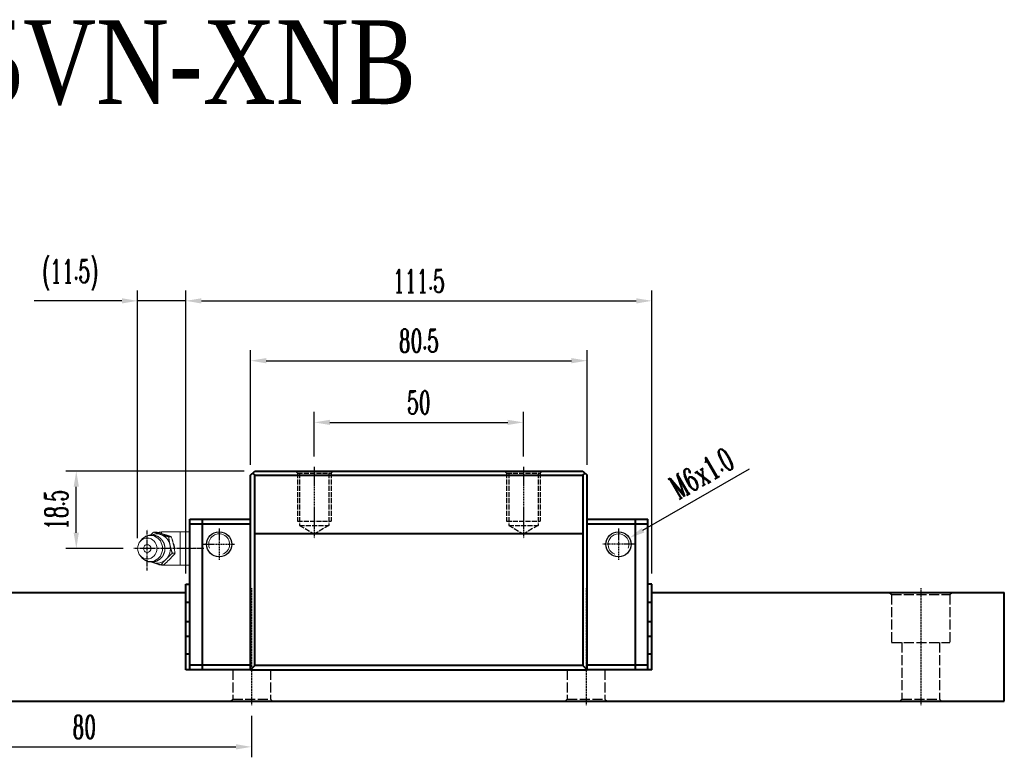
# Model space of a CAD drawing. Extents: x 72 to 511, y 159 to 337.
# Tile 2 of 2: x 276 to 511, y 161 to 337. Entities that reach past the tile are written whole.
import ezdxf

# ---------------------------------------------------------------- set-up
doc = ezdxf.new("R2010")
doc.units = 0
doc.header["$MEASUREMENT"] = 0
doc.header["$PDMODE"] = 2
doc.linetypes.add('ACAD_ISO02W100', pattern=[15, 12, -3])
doc.linetypes.add('CENTER', pattern=[0.95, 0.625, -0.125, 0.075, -0.125])
doc.layers.get('0').update_dxf_attribs({"linetype": 'CONTINUOUS'})
doc.layers.get('DEFPOINTS').update_dxf_attribs({"linetype": 'CONTINUOUS'})
for name, color, linetype, lineweight in [('AM_5', 3, 'CONTINUOUS', 15), ('CENTER', 1, 'CENTER', 25), ('DASH', 2, 'ACAD_ISO02W100', 25), ('DIM', 4, 'CONTINUOUS', 25), ('LINE', 7, 'CONTINUOUS', 40)]:
    doc.layers.add(name, color=color, linetype=linetype, lineweight=lineweight)
doc.layers.add('PV-CFD', color=7, linetype='CONTINUOUS')
doc.styles.get("Standard").update_dxf_attribs({"font": 'romanc.shx', "width": 0.6, "bigfont": 'chineset.shx'})
doc.styles.add('型式1', font='kaiu.ttf', dxfattribs={"width": 0.8})
doc.dimstyles.new('2X', dxfattribs={"dimscale": 6, "dimtxt": 1, "dimasz": 0.5, "dimexe": 0.3, "dimexo": 0.2, "dimgap": 0.2, "dimtad": 1, "dimdec": 3, "dimdsep": 46, "dimtxsty": 'Standard', "dimcen": 0, "dimadec": 1, "dimazin": 2, "dimtfac": 1, "dimtdec": 3, "dimtofl": 0, "dimtmove": 0, "dimatfit": 3, "dimfxl": 0.18, "dimtolj": 1, "dimtzin": 0, "dimarcsym": 0})
doc.dimstyles.new('2X$0', dxfattribs={"dimscale": 6, "dimtxt": 1, "dimasz": 0.5, "dimexe": 0.3, "dimexo": 0.2, "dimgap": 0.2, "dimtad": 1, "dimdec": 3, "dimdsep": 46, "dimtxsty": 'Standard', "dimcen": 0, "dimadec": 1, "dimazin": 2, "dimtfac": 1, "dimtdec": 3, "dimtofl": 0, "dimtmove": 0, "dimatfit": 3, "dimfxl": 1, "dimtolj": 1, "dimtzin": 0, "dimarcsym": 0})
doc.dimstyles.new('2X$3', dxfattribs={"dimscale": 6, "dimtxt": 1, "dimasz": 0.5, "dimexe": 0.3, "dimexo": 0.2, "dimgap": 0.2, "dimtad": 1, "dimdec": 3, "dimdsep": 46, "dimtxsty": 'Standard', "dimcen": 0, "dimadec": 1, "dimazin": 2, "dimtfac": 1, "dimtdec": 3, "dimtofl": 0, "dimtmove": 0, "dimatfit": 3, "dimfxl": 1, "dimtolj": 1, "dimtzin": 0, "dimarcsym": 0})

# ---------------------------------------------------------------- blocks, each defined once
blk = doc.blocks.new('*D31')
at = {"layer": 'DEFPOINTS', "color": 0, "transparency": 16777216}
for p in [(251.22, 173), (331.22, 173), (331.22, 163.08)]:
    blk.add_point(p, dxfattribs=at)
at = {"layer": 'DIM', "color": 0, "lineweight": -3, "transparency": 16777216}
for p, q in [((251.22, 170.5), (251.22, 160.58)), ((331.22, 170.5), (331.22, 160.58))]:
    blk.add_line(p, q, dxfattribs=at)
at = {"layer": 'DIM', "color": 0, "lineweight": -2, "transparency": 16777216}
blk.add_line((254.97, 163.08), (327.47, 163.08), dxfattribs=at)
at = {"layer": 'DIM', "color": 0, "transparency": 16777216}
for points in [[(254.97, 163.71), (254.97, 162.46), (251.22, 163.08)], [(327.47, 162.46), (327.47, 163.71), (331.22, 163.08)]]:
    blk.add_solid(points, dxfattribs=at)
at = {"layer": 'DIM', "color": 0, "transparency": 16777216, "insert": (291.22, 167.83), "char_height": 5.5, "attachment_point": 5}
blk.add_mtext('\\A1;80', dxfattribs=at)
blk = doc.blocks.new('*D40')
at = {"layer": 'DEFPOINTS', "color": 0, "transparency": 16777216}
for p in [(426.97, 269.7), (315.47, 202), (426.97, 202)]:
    blk.add_point(p, dxfattribs=at)
at = {"layer": 'DIM', "color": 0, "lineweight": -3, "transparency": 16777216}
for p, q in [((315.47, 271.09), (315.47, 272.2)), ((426.97, 204.5), (426.97, 272.2)), ((315.47, 204.5), (315.47, 266.09))]:
    blk.add_line(p, q, dxfattribs=at)
at = {"layer": 'DIM', "color": 0, "lineweight": -2, "transparency": 16777216}
blk.add_line((319.22, 269.7), (423.22, 269.7), dxfattribs=at)
at = {"layer": 'DIM', "color": 0, "transparency": 16777216}
for points in [[(319.22, 270.32), (319.22, 269.07), (315.47, 269.7)], [(423.22, 269.07), (423.22, 270.32), (426.97, 269.7)]]:
    blk.add_solid(points, dxfattribs=at)
at = {"layer": 'DIM', "color": 0, "transparency": 16777216, "insert": (371.22, 274.45), "char_height": 5.5, "attachment_point": 5}
blk.add_mtext('\\A1;111.5', dxfattribs=at)
blk = doc.blocks.new('*D41')
at = {"layer": 'DEFPOINTS', "color": 0, "transparency": 16777216}
for p in [(303.97, 269.7), (303.97, 210.5), (315.47, 202)]:
    blk.add_point(p, dxfattribs=at)
at = {"layer": 'DIM', "color": 0, "lineweight": -3, "transparency": 16777216}
for p, q in [((303.97, 213), (303.97, 272.2)), ((315.47, 204.5), (315.47, 272.2))]:
    blk.add_line(p, q, dxfattribs=at)
at = {"layer": 'DIM', "color": 0, "lineweight": -2, "transparency": 16777216}
for p, q in [((300.22, 269.7), (279.25, 269.7)), ((315.47, 269.7), (303.97, 269.7)), ((319.22, 269.7), (322.97, 269.7))]:
    blk.add_line(p, q, dxfattribs=at)
at = {"layer": 'DIM', "color": 0, "transparency": 16777216}
for points in [[(300.22, 269.07), (300.22, 270.32), (303.97, 269.7)], [(319.22, 270.32), (319.22, 269.07), (315.47, 269.7)]]:
    blk.add_solid(points, dxfattribs=at)
at = {"layer": 'DIM', "color": 0, "transparency": 16777216, "insert": (287.86, 275.88), "char_height": 5.5, "attachment_point": 5}
blk.add_mtext('\\A1;(11.5)', dxfattribs=at)
blk = doc.blocks.new('*D42')
at = {"layer": 'DEFPOINTS', "color": 0, "transparency": 16777216}
for p in [(289.31, 229), (331.97, 229), (303.05, 210.5)]:
    blk.add_point(p, dxfattribs=at)
at = {"layer": 'DIM', "color": 0, "lineweight": -3, "transparency": 16777216}
for p, q in [((329.47, 229), (286.81, 229)), ((300.55, 210.5), (286.81, 210.5))]:
    blk.add_line(p, q, dxfattribs=at)
at = {"layer": 'DIM', "color": 0, "lineweight": -2, "transparency": 16777216}
blk.add_line((289.31, 214.25), (289.31, 225.25), dxfattribs=at)
at = {"layer": 'DIM', "color": 0, "transparency": 16777216}
for points in [[(289.93, 225.25), (288.68, 225.25), (289.31, 229)], [(288.68, 214.25), (289.93, 214.25), (289.31, 210.5)]]:
    blk.add_solid(points, dxfattribs=at)
at = {"layer": 'DIM', "color": 0, "transparency": 16777216, "insert": (284.56, 219.75), "char_height": 5.5, "attachment_point": 5, "rotation": 90}
blk.add_mtext('\\A1;18.5', dxfattribs=at)
blk = doc.blocks.new('*D43')
at = {"layer": 'DEFPOINTS', "color": 0, "transparency": 16777216}
for p in [(411.47, 255.4), (330.97, 228), (411.47, 228)]:
    blk.add_point(p, dxfattribs=at)
at = {"layer": 'DIM', "color": 0, "lineweight": -3, "transparency": 16777216}
for p, q in [((330.97, 230.5), (330.97, 257.9)), ((411.47, 230.5), (411.47, 257.9))]:
    blk.add_line(p, q, dxfattribs=at)
at = {"layer": 'DIM', "color": 0, "lineweight": -2, "transparency": 16777216}
blk.add_line((334.72, 255.4), (407.72, 255.4), dxfattribs=at)
at = {"layer": 'DIM', "color": 0, "transparency": 16777216}
for points in [[(334.72, 256.02), (334.72, 254.77), (330.97, 255.4)], [(407.72, 254.77), (407.72, 256.02), (411.47, 255.4)]]:
    blk.add_solid(points, dxfattribs=at)
at = {"layer": 'DIM', "color": 0, "transparency": 16777216, "insert": (371.22, 260.15), "char_height": 5.5, "attachment_point": 5}
blk.add_mtext('\\A1;80.5', dxfattribs=at)
blk = doc.blocks.new('*D44')
at = {"layer": 'DEFPOINTS', "color": 0, "transparency": 16777216}
for p in [(396.22, 240.65), (346.22, 230), (396.22, 230)]:
    blk.add_point(p, dxfattribs=at)
at = {"layer": 'DIM', "color": 0, "lineweight": -3, "transparency": 16777216}
for p, q in [((346.22, 232.5), (346.22, 243.15)), ((396.22, 232.5), (396.22, 243.15))]:
    blk.add_line(p, q, dxfattribs=at)
at = {"layer": 'DIM', "color": 0, "lineweight": -2, "transparency": 16777216}
blk.add_line((349.97, 240.65), (392.47, 240.65), dxfattribs=at)
at = {"layer": 'DIM', "color": 0, "transparency": 16777216}
for points in [[(349.97, 241.27), (349.97, 240.02), (346.22, 240.65)], [(392.47, 240.02), (392.47, 241.27), (396.22, 240.65)]]:
    blk.add_solid(points, dxfattribs=at)
at = {"layer": 'DIM', "color": 0, "transparency": 16777216, "insert": (371.22, 245.4), "char_height": 5.5, "attachment_point": 5}
blk.add_mtext('\\A1;50', dxfattribs=at)
blk = doc.blocks.new('*D45')
at = {"layer": 'DEFPOINTS', "color": 0, "transparency": 16777216}
for p in [(421.57, 213), (416.37, 210)]:
    blk.add_point(p, dxfattribs=at)
at = {"layer": 'DIM', "color": 0, "lineweight": -2, "transparency": 16777216}
blk.add_line((424.82, 214.87), (450.25, 229.56), dxfattribs=at)
at = {"layer": 'DIM', "color": 0, "transparency": 16777216}
blk.add_solid([(424.5, 215.42), (425.13, 214.33), (421.57, 213)], dxfattribs=at)
at = {"layer": 'DIM', "color": 0, "transparency": 16777216, "insert": (438.86, 228.47), "char_height": 5.5, "attachment_point": 5, "rotation": 30}
blk.add_mtext('\\A1;M6x1.0', dxfattribs=at)

msp = doc.modelspace()

# ---------------------------------------------------------------- linework, layer by layer
for p, q in [((331.9696, 214.15), (410.4696, 214.15)), ((331.9696, 214), (410.4696, 214))]:
    msp.add_line(p, q)
for centre in [(323.4696, 211.5), (418.9696, 211.5)]:
    msp.add_circle(centre, 3)
at = {"layer": 'AM_5'}
for centre, start, end in [((323.4696, 211.5), 290.819781, 200.819781), ((418.9696, 211.5), 339.180219, 249.180219)]:
    msp.add_arc(centre, 2.5, start, end, dxfattribs=at)
at = {"layer": 'CENTER', "ltscale": 0.1}
for p, q in [((346.2196, 230), (346.2196, 212.9793)), ((396.2196, 230), (396.2196, 212.9793)), ((323.4696, 215.2499), (323.4696, 207.7501)), ((418.9696, 215.2499), (418.9696, 207.7501)), ((319.7197, 211.5), (327.2196, 211.5)), ((422.7196, 211.5), (415.2197, 211.5))]:
    msp.add_line(p, q, dxfattribs=at)
at = {"layer": 'CENTER'}
for p, q in [((306.2803, 205.2111), (306.2803, 214.982)), ((319.8084, 210.5), (303.0466, 210.5))]:
    msp.add_line(p, q, dxfattribs=at)
at = {"layer": 'CENTER', "ltscale": 0.2}
for p, q in [((331.2196, 201), (331.2196, 173)), ((411.2196, 201), (411.2196, 173)), ((491.2196, 201), (491.2196, 173)), ((491.2196, 201), (491.2196, 173))]:
    msp.add_line(p, q, dxfattribs=at)
at = {"layer": 'DASH', "ltscale": 0.1}
for p, q in [((341.7196, 229), (342.2196, 228.5)), ((342.2196, 228.5), (342.2196, 217)), ((342.2196, 228.5), (350.2196, 228.5)), ((342.7196, 228.5), (342.7196, 216)), ((349.7196, 228.5), (349.7196, 216)), ((350.7196, 229), (350.2196, 228.5)), ((350.2196, 228.5), (350.2196, 217)), ((391.7196, 229), (392.2196, 228.5)), ((392.2196, 228.5), (392.2196, 217)), ((392.2196, 228.5), (400.2196, 228.5)), ((392.7196, 228.5), (392.7196, 216)), ((399.7196, 228.5), (399.7196, 216)), ((400.7196, 229), (400.2196, 228.5)), ((400.2196, 228.5), (400.2196, 217)), ((342.2196, 217), (350.2196, 217)), ((392.2196, 217), (400.2196, 217)), ((342.7196, 216), (349.7196, 216)), ((342.7196, 216), (346.2196, 213.9793)), ((349.7196, 216), (346.2196, 213.9793)), ((392.7196, 216), (399.7196, 216)), ((392.7196, 216), (396.2196, 213.9793)), ((399.7196, 216), (396.2196, 213.9793)), ((326.2198, 174), (326.7196, 174.5)), ((335.7196, 174.5), (336.2194, 174)), ((406.2198, 174), (406.7196, 174.5)), ((415.7196, 174.5), (416.2194, 174))]:
    msp.add_line(p, q, dxfattribs=at)
at = {"layer": 'DASH', "ltscale": 0.2}
for p, q in [((483.7198, 200), (484.2196, 199.5)), ((484.2196, 199.5), (484.2196, 188)), ((484.2196, 199.5), (498.2196, 199.5)), ((498.2196, 199.5), (498.7194, 200)), ((498.2196, 199.5), (498.2196, 188)), ((484.2196, 188), (498.2196, 188)), ((486.7196, 188), (486.7196, 174.5)), ((495.7196, 188), (495.7196, 174.5)), ((326.7196, 181.5), (326.7196, 174.5)), ((335.7196, 181.5), (335.7196, 174.5)), ((406.7196, 181.5), (406.7196, 174.5)), ((415.7196, 181.5), (415.7196, 174.5)), ((326.7196, 174.5), (335.7196, 174.5)), ((406.7196, 174.5), (415.7196, 174.5)), ((486.2198, 174), (486.7196, 174.5)), ((486.7196, 174.5), (495.7196, 174.5)), ((495.7196, 174.5), (496.2194, 174))]:
    msp.add_line(p, q, dxfattribs=at)
at = {"layer": 'LINE'}
for p, q in [((330.9696, 228), (331.9696, 229)), ((331.4696, 228.5), (331.9696, 228)), ((331.9696, 229), (410.4696, 229)), ((410.4696, 229), (411.4696, 228)), ((410.4696, 228), (410.9696, 228.5)), ((330.9696, 181.5), (330.9696, 228)), ((331.9696, 228), (410.4696, 228)), ((331.9696, 182.5), (331.9696, 228)), ((410.4696, 228), (410.4696, 182.5)), ((411.4696, 181.5), (411.4696, 228)), ((316.4696, 181.5), (316.4696, 217.5)), ((316.4696, 217.5), (330.9696, 217.5)), ((319.4696, 181.5), (319.4696, 217.5)), ((411.4696, 217.5), (425.9696, 217.5)), ((422.9696, 217.5), (422.9696, 181.5)), ((425.9696, 181.5), (425.9696, 217.5)), ((330.9696, 216.3), (316.4696, 216.3)), ((425.9696, 216.3), (411.4696, 216.3)), ((315.4696, 181.5), (315.4696, 202)), ((315.4696, 202), (316.4696, 202)), ((426.9696, 202), (425.9696, 202)), ((426.9696, 181.5), (426.9696, 202)), ((231.2196, 200), (315.4696, 200)), ((426.9696, 200), (511.2196, 200)), ((511.2196, 174), (511.2196, 200)), ((315.4696, 197.6829), (316.4696, 197.6829)), ((425.9696, 197.6829), (426.9696, 197.6829)), ((315.4696, 193.0716), (316.4696, 193.0716)), ((425.9696, 193.0716), (426.9696, 193.0716)), ((315.4696, 189.5716), (316.4696, 189.5716)), ((425.9696, 189.5716), (426.9696, 189.5716)), ((315.4696, 185.3284), (316.4696, 185.3284)), ((425.9696, 185.3284), (426.9696, 185.3284)), ((330.9696, 181.5), (315.4696, 181.5)), ((316.4696, 182.7), (330.9696, 182.7)), ((331.9696, 182.5), (330.9696, 181.5)), ((330.9696, 181.5), (411.4696, 181.5)), ((410.4696, 182.5), (331.9696, 182.5)), ((411.4696, 181.5), (410.4696, 182.5)), ((411.4696, 182.7), (425.9696, 182.7)), ((426.9696, 181.5), (411.4696, 181.5)), ((231.2196, 174), (511.2196, 174))]:
    msp.add_line(p, q, dxfattribs=at)
at = {"layer": 'PV-CFD', "lineweight": 0}
for p, q in [((308.4767, 214.4315), (307.8261, 214.4315)), ((309.6696, 214.0736), (309.6696, 214.45)), ((314.1696, 214.45), (309.6696, 214.45)), ((314.1696, 214.5), (314.1696, 210.5)), ((316.4696, 214.5), (314.1696, 214.5)), ((304.5163, 212.1138), (304.8353, 212.5222)), ((312.0548, 213.2767), (311.4043, 213.2767)), ((314.1696, 210.5), (314.1696, 206.5)), ((317.6696, 210.5), (314.1696, 210.5)), ((304.5163, 208.8862), (304.8353, 208.4778)), ((312.9199, 209.3452), (312.2694, 209.3452)), ((310.2069, 206.5685), (309.5564, 206.5685)), ((309.6696, 206.55), (309.6696, 206.5685)), ((314.1696, 206.55), (309.6696, 206.55)), ((316.4696, 206.5), (314.1696, 206.5))]:
    msp.add_line(p, q, dxfattribs=at)
for centre, radius, start, end in [((309.6696, 212.45), 2, 90, 112.163899), ((306.3951, 210.5), 1, 141.622542, 218.377458), ((309.6696, 208.55), 2, 238.694507, 270)]:
    msp.add_arc(centre, radius, start, end, dxfattribs=at)
msp.add_ellipse((306.2803, 210.5), major_axis=(0, -2.5), ratio=0.92387953, dxfattribs=at)
for centre, major_axis, start_param, end_param in [((307.0457, 210.5), (0, -3.1327), 5.41409649, 10.29386678), ((308.5764, 210.5), (0, -3.5), 2.85181258, 3.52203297), ((308.5764, 210.5), (0, -3.5), 1.80461503, 2.85181258), ((306.2803, 210.5), (0, -0.9539), 5.42104838, 10.28691489), ((308.5764, 210.5), (0, -3.5), 0.75741748, 1.80461503), ((308.5764, 210.5), (0, -3.5), 5.90274499, 5.99340523), ((308.5764, 210.5), (0, -3.5), 5.99340523, 7.04060279)]:
    msp.add_ellipse(centre, major_axis=major_axis, ratio=0.92387953, start_param=start_param, end_param=end_param, dxfattribs=at)
for points, weights in [([(307.0643, 213.7382), (307.4136, 214.0669), (307.8261, 214.4315)], [1.01894928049, 1.01824660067, 1]), ([(307.8261, 214.4315), (308.6701, 214.122), (309.5004, 213.8541)], [1, 1.0379548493, 1]), ([(312.0548, 213.2767), (310.4514, 213.8541), (308.4767, 214.4315)], [1, 1.15470053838, 1]), ([(309.5004, 213.8541), (310.3307, 213.5861), (311.4043, 213.2767)], [1, 1.0379548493, 1]), ([(311.4043, 213.2767), (311.5213, 212.2232), (311.722, 211.3109)], [1, 1.0379548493, 1]), ([(312.9199, 209.3452), (312.673, 211.3109), (312.0548, 213.2767)], [1, 1.15470053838, 1]), ([(311.722, 211.3109), (311.9228, 210.3986), (312.2694, 209.3452)], [1, 1.0379548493, 1]), ([(307.6525, 207.1459), (307.4917, 207.1978), (307.334, 207.25)], [1, 1.00713222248, 1.01158396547]), ([(310.7981, 207.9569), (310.1685, 207.3125), (309.5564, 206.5685)], [1, 1.0379548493, 1]), ([(310.2069, 206.5685), (311.7491, 207.9569), (312.9199, 209.3452)], [1, 1.15470053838, 1]), ([(312.2694, 209.3452), (311.4276, 208.6012), (310.7981, 207.9569)], [1, 1.0379548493, 1]), ([(309.5564, 206.5685), (308.4828, 206.8779), (307.6525, 207.1459)], [1, 1.0379548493, 1])]:
    msp.add_rational_spline(points, weights, degree=2, dxfattribs=at)
for points, degree, knots in [([(304.8353, 208.4778), (305.6072, 207.767), (306.5501, 207.3499), (307.558, 207.2578), (308.5311, 207.4856), (309.3829, 208.004), (310.0389, 208.7666), (310.435, 209.7098), (310.5214, 210.7484), (310.2749, 211.775), (309.7136, 212.6715), (308.9026, 213.3329), (307.9399, 213.6915), (306.9313, 213.7238), (305.9743, 213.44), (305.1531, 212.8729), (304.8353, 212.5222)], 1, [5.41409649, 5.41409649, 5.7392199, 6.0490681, 6.348377, 6.64522805, 6.94807789, 7.26342805, 7.59363141, 7.93525613, 8.27963201, 8.61640785, 8.93863711, 9.24605658, 9.5442648, 9.8416104, 10.14635647, 10.29386678, 10.29386678]), ([(312.4287, 211.9743), (312.5296, 211.7837), (312.6177, 211.5688), (312.7565, 211.0663), (312.7941, 210.7731), (312.7941, 210.4256), (312.7913, 210.3498), (312.7857, 210.2732)], 3, [2.434545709, 2.434545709, 2.434545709, 2.434545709, 2.501334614, 2.501334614, 2.583267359, 2.583267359, 2.60557697, 2.60557697, 2.60557697, 2.60557697])]:
    msp.add_open_spline(points, degree=degree, knots=knots, dxfattribs=at)

# ---------------------------------------------------------------- texts
at = {"layer": 'LINE', "color": 1, "insert": (286.6447, 326.5556), "char_height": 19.9999998, "width": 151.085472, "attachment_point": 5, "style": '型式1'}
msp.add_mtext('{\\fTimes New Roman|b0|i0|c0|p65;\\C7;CR\\fTimes New Roman|b0|i0|c136|p65;H35\\fTimes New Roman|b0|i0|c0|p65;V\\fTimes New Roman|b0|i0|c136|p65;N\\fTimes New Roman|b0|i0|c0|p65;-XNB}', dxfattribs=at)

# ---------------------------------------------------------------- dimensions: what is measured, and where the dimension line sits
at = {"layer": 'DIM'}
dim = msp.add_linear_dim(base=(303.9706, 269.6969), p1=(315.4696, 202), p2=(303.9706, 210.5), text='(<>)', dimstyle='2X$0', override={"dimscale": 2.5, "dimtxt": 2.2, "dimasz": 1.5, "dimexe": 1, "dimexo": 1, "dimgap": 0.8, "dimdec": 1, "dimtofl": 1, "dimfxl": 0.18, "dimlwe": 65533}, dxfattribs=at)
dim.commit()
dim.dimension.update_dxf_attribs({"geometry": '*D41', "text_midpoint": (287.8608, 275.8792)})
for base, p1, p2, dimstyle, override, picture, middle in [((426.9696, 269.6969), (315.4696, 202), (426.9696, 202), '2X$0', {"dimscale": 2.5, "dimtxt": 2.2, "dimasz": 1.5, "dimexe": 1, "dimexo": 1, "dimgap": 0.8, "dimtofl": 1, "dimfxl": 0.18, "dimlwe": 65533}, '*D40', (371.2196, 274.4469)), ((411.4696, 255.4), (330.9696, 228), (411.4696, 228), '2X$0', {"dimscale": 2.5, "dimtxt": 2.2, "dimasz": 1.5, "dimexe": 1, "dimexo": 1, "dimgap": 0.8, "dimtofl": 1, "dimfxl": 0.18, "dimlwe": 65533}, '*D43', (371.2196, 260.15)), ((396.2196, 240.65), (346.2196, 230), (396.2196, 230), '2X$0', {"dimscale": 2.5, "dimtxt": 2.2, "dimasz": 1.5, "dimexe": 1, "dimexo": 1, "dimgap": 0.8, "dimtofl": 1, "dimfxl": 0.18, "dimlwe": 65533}, '*D44', (371.2196, 245.4)), ((331.2196, 163.0835), (251.2196, 173), (331.2196, 173), '2X', {"dimscale": 2.5, "dimtxt": 2.2, "dimasz": 1.5, "dimexe": 1, "dimexo": 1, "dimgap": 0.8, "dimtofl": 1, "dimlwe": 65533}, '*D31', (291.2196, 167.8335))]:
    dim = msp.add_linear_dim(base=base, p1=p1, p2=p2, dimstyle=dimstyle, override=override, dxfattribs=at)
    dim.commit()
    dim.dimension.update_dxf_attribs({"geometry": picture, "text_midpoint": middle})
dim = msp.add_diameter_dim_2p(p1=(416.3715, 210), p2=(421.5677, 213), dimstyle='2X$3', override={"dimscale": 2.5, "dimtxt": 2.2, "dimasz": 1.5, "dimexe": 0.8, "dimexo": 0.8, "dimgap": 0.8, "dimpost": 'M<>x1.0'}, dxfattribs=at)
dim.commit()
dim.dimension.update_dxf_attribs({"geometry": '*D45', "text_midpoint": (441.2341, 224.3544), "dimtype": 163})
dim = msp.add_linear_dim(base=(289.3091, 229), p1=(303.0466, 210.5), p2=(331.9696, 229), angle=90, dimstyle='2X$0', override={"dimscale": 2.5, "dimtxt": 2.2, "dimasz": 1.5, "dimexe": 1, "dimexo": 1, "dimgap": 0.8, "dimtofl": 1, "dimfxl": 0.18, "dimlwe": 65533}, dxfattribs=at)
dim.commit()
dim.dimension.update_dxf_attribs({"geometry": '*D42', "text_midpoint": (284.5591, 219.75)})

doc.saveas('drawing.dxf')
